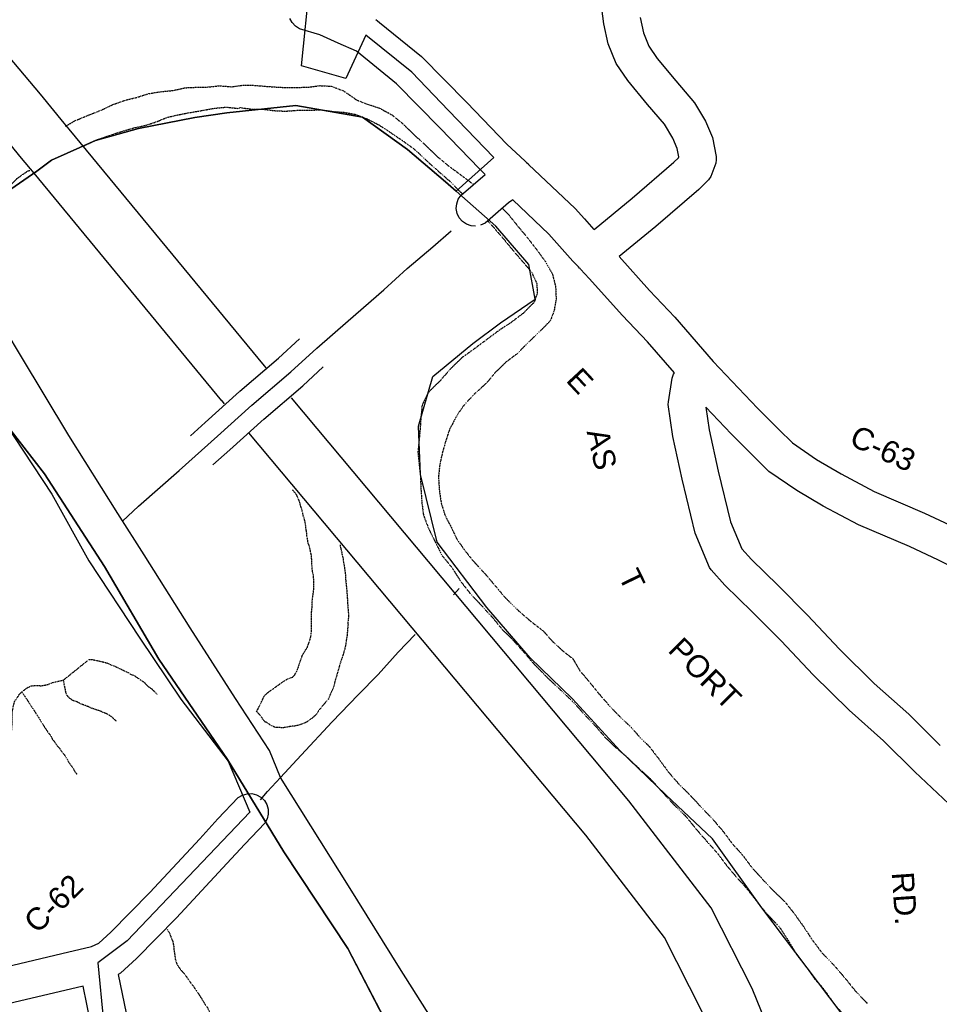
# Model space of a CAD drawing. Header units: feet. Extents: x -1605449 to -1594075, y -1717250 to -1708479.
# Tile 84 of 97: x -1596561 to -1596145, y -1716100 to -1715654. Entities that reach past the tile are written whole.
import ezdxf
from ezdxf.enums import TextEntityAlignment as Align

# ---------------------------------------------------------------- set-up
doc = ezdxf.new("R2010")
doc.units = ezdxf.units.FT
doc.header["$MEASUREMENT"] = 0
doc.linetypes.add('rr2', pattern=[0])
doc.linetypes.add('stream', pattern=[1.4, 0.7, -0.1, 0.1, -0.1, 0.1, -0.1, 0.1, -0.1])
for name, color, linetype in [('COUNTY-RD', 7, 'Continuous'), ('CR-TEXT', 7, 'Continuous'), ('INCORPORATED', 4, 'Continuous'), ('RAILROAD', 1, 'rr2'), ('STATE_FEDERAL-RT', 2, 'Continuous'), ('STREET-RURAL', 14, 'Continuous'), ('STREET-URBAN', 15, 'Continuous'), ('TWP-RD', 6, 'Continuous'), ('WATERWAY', 14, 'stream')]:
    doc.layers.add(name, color=color, linetype=linetype)
doc.styles.add('ARIAL', font='arial.ttf')

msp = doc.modelspace()

# ---------------------------------------------------------------- linework, layer by layer
at = {"layer": 'COUNTY-RD'}
for points in [[(-1596354.82, -1715747.77), (-1596356.79, -1715747.62), (-1596358.86, -1715746.9), (-1596360.67, -1715745.66), (-1596362.1, -1715744), (-1596363.06, -1715742.02), (-1596363.47, -1715739.86), (-1596363.3, -1715737.68), (-1596362.58, -1715735.61), (-1596361.34, -1715733.79), (-1596350.38, -1715724.35), (-1596351.47, -1715723.35), (-1596351.68, -1715723.22), (-1596352.27, -1715722.61), (-1596352.89, -1715722.04), (-1596353.03, -1715721.82), (-1596370.74, -1715703.46), (-1596390.48, -1715683.27), (-1596408.7, -1715668.56), (-1596416.98, -1715664.98), (-1596425.24, -1715661.09), (-1596434.46, -1715658.36), (-1596436.33, -1715657.21), (-1596437.84, -1715655.62), (-1596438.89, -1715653.69)], [(-1596399.97, -1715654.19), (-1596399.12, -1715654.88), (-1596398.31, -1715655.52), (-1596398.29, -1715655.55), (-1596379.25, -1715670.92), (-1596358.78, -1715691.85), (-1596340.63, -1715710.67), (-1596332.32, -1715718.3), (-1596332.27, -1715718.33), (-1596331.68, -1715718.89), (-1596331.06, -1715719.4), (-1596330.92, -1715719.59), (-1596330.75, -1715719.74), (-1596330.72, -1715719.8), (-1596309.68, -1715739.72), (-1596305.46, -1715744.44)], [(-1596140.46, -1716009.41), (-1596155.96, -1715994.93), (-1596170.03, -1715980.9), (-1596185.65, -1715967), (-1596201.9, -1715950.99), (-1596216.4, -1715935.54), (-1596229.58, -1715922.39), (-1596241.85, -1715910.31), (-1596248.04, -1715903.47), (-1596248.8, -1715902.28), (-1596255.3, -1715886.85), (-1596261.18, -1715862.41), (-1596265.42, -1715843.01), (-1596267.5, -1715828.57), (-1596267.49, -1715827.34), (-1596265.83, -1715816.59), (-1596265.14, -1715814.85), (-1596264.74, -1715814.27), (-1596276.87, -1715800.23), (-1596288.27, -1715788.18), (-1596303.26, -1715771.42), (-1596307.24, -1715767.23), (-1596307.46, -1715767), (-1596307.72, -1715766.81), (-1596308.22, -1715766.21), (-1596308.75, -1715765.64), (-1596310.67, -1715763.62), (-1596321.65, -1715751.34), (-1596337.94, -1715735.91), (-1596339.85, -1715737.28), (-1596350.47, -1715746.42), (-1596352.45, -1715747.38)], [(-1596305.46, -1715744.44), (-1596301.15, -1715749.27)], [(-1596289.77, -1715761.51), (-1596276.01, -1715776.89), (-1596264.51, -1715789.05), (-1596247.16, -1715809.13), (-1596227.16, -1715830.15), (-1596217.49, -1715839.84), (-1596211.3, -1715845.93), (-1596200.41, -1715853.44), (-1596189.24, -1715859.96), (-1596174.27, -1715867.95), (-1596151.52, -1715877.71), (-1596137.91, -1715884.05)], [(-1596125.8, -1715908.63), (-1596145.13, -1715899.07), (-1596158.33, -1715892.92), (-1596181.49, -1715882.99), (-1596197.37, -1715874.51), (-1596209.35, -1715867.52), (-1596221.96, -1715858.83), (-1596229.24, -1715851.66), (-1596239.09, -1715841.78), (-1596250.48, -1715829.81), (-1596249.01, -1715840.04), (-1596244.93, -1715858.68), (-1596239.41, -1715881.63), (-1596234.26, -1715893.86), (-1596229.82, -1715898.77), (-1596217.85, -1715910.56), (-1596204.44, -1715923.94), (-1596189.97, -1715939.35), (-1596174.25, -1715954.83), (-1596158.59, -1715968.77), (-1596144.39, -1715982.93)], [(-1596570.64, -1716083.88), (-1596542.04, -1716077.07), (-1596528.64, -1716073.95), (-1596525.28, -1716072.45), (-1596519.8, -1716067.43), (-1596502.16, -1716049.48), (-1596479.59, -1716025.18), (-1596471.44, -1716016.2), (-1596462.18, -1716006.55), (-1596460.3, -1716005.41), (-1596458.19, -1716004.8), (-1596456, -1716004.76), (-1596453.87, -1716005.28), (-1596451.94, -1716006.34), (-1596450.36, -1716007.86), (-1596449.23, -1716009.74), (-1596448.61, -1716011.85), (-1596448.57, -1716014.04), (-1596449.09, -1716016.17), (-1596450.15, -1716018.09), (-1596459.26, -1716027.58), (-1596467.32, -1716036.45), (-1596490.11, -1716060.99), (-1596508.22, -1716079.43), (-1596515.51, -1716086.1), (-1596516.46, -1716086.72), (-1596516.46, -1716086.72)], [(-1596516.46, -1716086.72), (-1596516.46, -1716086.72)], [(-1596532.4, -1716091.94), (-1596566.28, -1716099.97), (-1596574.89, -1716102.59)]]:
    msp.add_lwpolyline(points, dxfattribs=at)
at = {"layer": 'INCORPORATED', "flags": 128}
for points in [[(-1596565.18, -1715730.98), (-1596553.35, -1715722.91), (-1596553.35, -1715722.91), (-1596546.7, -1715717.88), (-1596546.7, -1715717.88), (-1596526.74, -1715708.96), (-1596507.34, -1715703.63), (-1596481.77, -1715698.52), (-1596467.32, -1715696.44), (-1596436.06, -1715693.08), (-1596405.99, -1715698.41), (-1596385.59, -1715713.09), (-1596368.36, -1715727.66), (-1596363.49, -1715731.96), (-1596363.49, -1715731.96), (-1596346.45, -1715716.64), (-1596346.45, -1715716.64), (-1596366.95, -1715695.38), (-1596383.66, -1715678.07), (-1596404.35, -1715661.37), (-1596404.35, -1715661.37), (-1596413.54, -1715680.89), (-1596413.54, -1715680.89), (-1596433.5, -1715675.12), (-1596433.5, -1715675.12), (-1596426.04, -1715600.73)], [(-1596189.23, -1716104.07), (-1596225.17, -1716056.43), (-1596247.5, -1716025.26), (-1596247.5, -1716025.26), (-1596268.65, -1716005.25), (-1596289.3, -1715985.4), (-1596310.85, -1715961.89), (-1596329.98, -1715943.19), (-1596349.68, -1715920.48), (-1596372.15, -1715890.81), (-1596379.66, -1715860.23), (-1596380.52, -1715838.37), (-1596374.06, -1715815.89), (-1596355.99, -1715800.9), (-1596343.49, -1715791.51), (-1596327.84, -1715780.89), (-1596330.6, -1715765.08), (-1596345.54, -1715747.81), (-1596363.49, -1715731.96), (-1596363.49, -1715731.96), (-1596368.36, -1715727.66), (-1596385.59, -1715713.09), (-1596405.99, -1715698.41), (-1596436.06, -1715693.08), (-1596467.32, -1715696.44), (-1596481.77, -1715698.52), (-1596507.34, -1715703.63), (-1596526.74, -1715708.96), (-1596546.7, -1715717.88), (-1596546.7, -1715717.88), (-1596553.35, -1715722.91), (-1596553.35, -1715722.91), (-1596565.18, -1715730.98)], [(-1596572.36, -1715830.25), (-1596546.56, -1715869.22), (-1596529.74, -1715899.31), (-1596506.68, -1715934.31), (-1596488.23, -1715962.05), (-1596466.78, -1715990.06), (-1596456.92, -1716013.11), (-1596512.39, -1716071.42), (-1596525.67, -1716081.36), (-1596525.67, -1716081.36), (-1596523.24, -1716107.94)]]:
    msp.add_lwpolyline(points, dxfattribs=at)
at = {"layer": 'RAILROAD', "ltscale": 0.333, "flags": 128}
for points in [[(-1596355.9, -1716922.27), (-1596368.94, -1716765.51), (-1596378.43, -1716720.27), (-1596387.42, -1716678.38), (-1596386.76, -1716633.64), (-1596363.27, -1716591.24), (-1596323.8, -1716548.51), (-1596289.5, -1716504.11), (-1596273.84, -1716462.38), (-1596268.35, -1716420.65), (-1596266.01, -1716378.08), (-1596265.85, -1716335.85), (-1596278.67, -1716294.12), (-1596298.49, -1716251.39), (-1596329.63, -1716206.82), (-1596359.28, -1716163.09), (-1596388.75, -1716120.69), (-1596412.57, -1716074.95), (-1596441.55, -1716031.05), (-1596467.03, -1715989.32), (-1596498.17, -1715943.92), (-1596522.65, -1715901.85), (-1596549.8, -1715859.96), (-1596582.27, -1715818.23), (-1596606.26, -1715774.16), (-1596634.07, -1715730.93), (-1596665.38, -1715687.36), (-1596708.84, -1715654.98), (-1596751.81, -1715634.78), (-1596801.41, -1715622.04), (-1596801.42, -1715622.04), (-1596812.06, -1715619.37), (-1596854.41, -1715609.68), (-1596896.33, -1715596.16), (-1596938.41, -1715580.29), (-1596980.82, -1715556.41), (-1597023.4, -1715535.36), (-1597065.48, -1715511.99), (-1597110.06, -1715488.77), (-1597151.81, -1715461.72), (-1597194.05, -1715439.17), (-1597237.13, -1715420.97), (-1597280.05, -1715395.76), (-1597322.29, -1715373.71), (-1597366.71, -1715348.32), (-1597409.12, -1715314.26), (-1597451.86, -1715278.51), (-1597489.27, -1715235.76), (-1597517.82, -1715193.85), (-1597542.21, -1715150.76), (-1597563.24, -1715106.84), (-1597582.45, -1715061.91), (-1597608.66, -1715018.82), (-1597636.05, -1714976.74), (-1597678.46, -1714937.33), (-1597721.71, -1714914.95), (-1597765.62, -1714887.73), (-1597810.04, -1714866.01), (-1597856.62, -1714834.12), (-1597899.37, -1714790.86), (-1597918.74, -1714747.95), (-1597934.1, -1714706.2), (-1597957.48, -1714663.44), (-1597977.68, -1714620.86), (-1597995.21, -1714577.27), (-1598016.42, -1714532.68), (-1598036.29, -1714488.59), (-1598057.16, -1714446.67), (-1598077.21, -1714401.91), (-1598099.24, -1714359.16), (-1598117.11, -1714316.24), (-1598135.81, -1714273.99), (-1598155.68, -1714230.74), (-1598176.56, -1714188.82), (-1598205.77, -1714146.06), (-1598229.82, -1714103.48), (-1598262.05, -1714060.9), (-1598291.77, -1714016.31), (-1598333.18, -1713974.56), (-1598375.42, -1713962.36), (-1598417.67, -1713976.39), (-1598460.92, -1713981.06), (-1598503, -1713974.72), (-1598551.92, -1713966.54), (-1598597.84, -1713961.86), (-1598640.59, -1713952.51), (-1598682.33, -1713938.98), (-1598724.08, -1713928.29), (-1598767.99, -1713909.42), (-1598811.74, -1713890.55), (-1598855.32, -1713850.64), (-1598887.71, -1713806.71), (-1598921.45, -1713763.46), (-1598953.34, -1713720.87), (-1598990.24, -1713676.28), (-1599019.3, -1713633.7), (-1599050.86, -1713589.61), (-1599071.56, -1713546.37), (-1599071.56, -1713546.37), (-1599095.08, -1713503.22), (-1599111.45, -1713460.75), (-1599130.67, -1713409.63), (-1599149.89, -1713367.33), (-1599166.59, -1713323.7), (-1599179.29, -1713281.4), (-1599215.22, -1713235.93), (-1599263.18, -1713191.97), (-1599306.46, -1713150), (-1599336.7, -1713106.87), (-1599364.6, -1713064.74), (-1599382.15, -1713015.27), (-1599401.37, -1712972.31), (-1599418.08, -1712927.51), (-1599441.47, -1712884.38), (-1599465.03, -1712839.91), (-1599494.94, -1712791.95), (-1599515.66, -1712749.65), (-1599538.39, -1712706.02), (-1599565.29, -1712663.55), (-1599581.83, -1712620.42), (-1599595.7, -1712577.79), (-1599606.9, -1712535.49), (-1599623.6, -1712492.52), (-1599637.14, -1712446.56), (-1599647.17, -1712402.76), (-1599658.53, -1712355.97), (-1599670.39, -1712310.17), (-1599686.1, -1712266.87), (-1599696.12, -1712223.91), (-1599714, -1712180.77), (-1599724.7, -1712137.48), (-1599744.13, -1712099.77), (-1599744.13, -1712099.77), (-1599756.82, -1712070.75), (-1599770.36, -1712028.56), (-1599777.88, -1711985.86), (-1599786.71, -1711941.67), (-1599794.55, -1711894.81), (-1599798.05, -1711851.45), (-1599802.88, -1711806.08), (-1599808.89, -1711763.06), (-1599815.89, -1711721.36), (-1599823.89, -1711677.33), (-1599836.23, -1711633.64), (-1599840.9, -1711591.28), (-1599844.9, -1711548.92), (-1599855.24, -1711506.89), (-1599873.41, -1711461.03), (-1599897.58, -1711418.5), (-1599930.76, -1711372.14), (-1599962.44, -1711328.44), (-1599995.95, -1711284.58), (-1600028.13, -1711240.05), (-1600063.48, -1711196.69), (-1600097.32, -1711153.5), (-1600134.5, -1711107.97), (-1600168.68, -1711064.44), (-1600201.86, -1711021.41), (-1600235.87, -1710979.22), (-1600263.21, -1710931.52), (-1600289.05, -1710887.33), (-1600305.23, -1710842.97), (-1600322.57, -1710799.1), (-1600337.4, -1710757.41), (-1600341.74, -1710712.21), (-1600355.08, -1710668.35), (-1600365.25, -1710625.16), (-1600373.08, -1710582.13), (-1600381.75, -1710540.44), (-1600390.26, -1710498.41), (-1600400.59, -1710452.38), (-1600415.1, -1710407.02), (-1600430.6, -1710365.32), (-1600449.28, -1710323.46), (-1600476.12, -1710280.77), (-1600768.54, -1709770.43), (-1600768.54, -1709770.43), (-1600861.62, -1709602.94), (-1600888.56, -1709560.2), (-1600915.16, -1709517.13), (-1600938.94, -1709474.55), (-1600969.04, -1709426.3), (-1600989.82, -1709381.9), (-1601012.6, -1709335.98), (-1601038.21, -1709292.58), (-1601079.28, -1709249.17), (-1601123.35, -1709219.62), (-1601165.42, -1709194.58), (-1601185.7, -1709183.06)], [(-1597955.44, -1714667.18), (-1597934.1, -1714706.2), (-1597918.74, -1714747.95), (-1597899.37, -1714790.86), (-1597856.62, -1714834.12), (-1597810.04, -1714866.01), (-1597765.62, -1714887.73), (-1597721.71, -1714914.95), (-1597678.46, -1714937.33), (-1597636.05, -1714976.74), (-1597608.66, -1715018.82), (-1597582.45, -1715061.91), (-1597563.24, -1715106.84), (-1597542.21, -1715150.76), (-1597517.82, -1715193.85), (-1597489.27, -1715235.76), (-1597451.86, -1715278.51), (-1597409.12, -1715314.26), (-1597366.71, -1715348.32), (-1597322.29, -1715373.71), (-1597280.05, -1715395.76), (-1597237.13, -1715420.97), (-1597194.05, -1715439.17), (-1597151.81, -1715461.72), (-1597110.06, -1715488.77), (-1597065.48, -1715511.99), (-1597023.4, -1715535.36), (-1596980.82, -1715556.41), (-1596938.41, -1715580.29), (-1596896.33, -1715596.16), (-1596854.41, -1715609.68), (-1596812.06, -1715619.37), (-1596801.42, -1715622.04), (-1596801.41, -1715622.04), (-1596751.81, -1715634.78), (-1596708.84, -1715654.98), (-1596665.38, -1715687.36), (-1596634.07, -1715730.93), (-1596606.26, -1715774.16), (-1596582.27, -1715818.23), (-1596549.8, -1715859.96), (-1596522.65, -1715901.85), (-1596498.17, -1715943.92), (-1596467.03, -1715989.32), (-1596441.55, -1716031.05), (-1596412.57, -1716074.95), (-1596388.75, -1716120.69), (-1596359.28, -1716163.09), (-1596329.63, -1716206.82), (-1596298.49, -1716251.39), (-1596278.67, -1716294.12), (-1596265.85, -1716335.85), (-1596257.64, -1716383.43), (-1596257.04, -1716394.55)]]:
    msp.add_lwpolyline(points, dxfattribs=at)
at = {"layer": 'STATE_FEDERAL-RT', "flags": 128}
for points in [[(-1596449.47, -1715811.93), (-1596450.23, -1715811.01), (-1596538.69, -1715703.83), (-1596538.7, -1715703.82), (-1596540.96, -1715701.08), (-1596551.76, -1715687.99), (-1596641.09, -1715581.69), (-1596715.01, -1715502.13), (-1596743.2, -1715478.4), (-1596800.51, -1715441.01), (-1596832.38, -1715422.93), (-1596868.42, -1715402.46)], [(-1596468.38, -1715828.28), (-1596469.5, -1715826.95), (-1596469.53, -1715826.9), (-1596469.55, -1715826.88), (-1596554.61, -1715723.82), (-1596554.61, -1715723.82), (-1596560.24, -1715716.99), (-1596570.94, -1715704.03), (-1596570.94, -1715704.02), (-1596659.83, -1715598.25), (-1596732.28, -1715520.27), (-1596758.14, -1715498.51), (-1596813.53, -1715462.37), (-1596844.72, -1715444.67), (-1596890.94, -1715418.43)], [(-1596461.47, -1715822.58), (-1596443.96, -1715807.57), (-1596434.43, -1715798.8)], [(-1596450.62, -1715835.24), (-1596432.89, -1715820.04), (-1596423.67, -1715811.56)], [(-1596483.83, -1715842.69), (-1596477.13, -1715836.7), (-1596461.62, -1715822.72)], [(-1596183.42, -1716374.69), (-1596184.43, -1716358.83), (-1596186.19, -1716327.31), (-1596188.98, -1716295.03), (-1596195.42, -1716228.34), (-1596200.23, -1716184.15), (-1596207.93, -1716151.86), (-1596216.86, -1716124.28), (-1596229.62, -1716092.95), (-1596248.04, -1716056.47), (-1596285.36, -1716007.95), (-1596438.07, -1715825.53)], [(-1596473.61, -1715855.91), (-1596465.99, -1715849.1), (-1596450.46, -1715835.1)], [(-1596208.2, -1716379.01), (-1596209.38, -1716360.32), (-1596209.38, -1716360.24), (-1596209.39, -1716360.23), (-1596211.13, -1716329.09), (-1596213.88, -1716297.31), (-1596220.29, -1716230.89), (-1596224.91, -1716188.42), (-1596232.02, -1716158.62), (-1596240.36, -1716132.86), (-1596252.39, -1716103.32), (-1596269.3, -1716069.84), (-1596304.86, -1716023.6), (-1596457.45, -1715841.34)]]:
    msp.add_lwpolyline(points, dxfattribs=at)
at = {"layer": 'STREET-RURAL'}
msp.add_lwpolyline([(-1596364.81, -1715914.73), (-1596362.12, -1715911.93)], dxfattribs=at)
at = {"layer": 'STREET-URBAN'}
for points in [[(-1596456.04, -1715828.91), (-1596438.42, -1715813.8), (-1596426.67, -1715802.99), (-1596412.42, -1715790.64), (-1596396.34, -1715776.59), (-1596385.74, -1715766.96), (-1596374.14, -1715757.14), (-1596365.74, -1715749.89)], [(-1596338.14, -1716164.25), (-1596389.2, -1716083.64), (-1596411.5, -1716047.65), (-1596443.01, -1715997.47), (-1596447.96, -1715985.2), (-1596463.43, -1715961.63), (-1596484.01, -1715929.6), (-1596504.77, -1715896.56), (-1596516.67, -1715877.97), (-1596538.79, -1715842.61), (-1596560.75, -1715806.24), (-1596580.34, -1715773.53), (-1596592.67, -1715756.63)], [(-1596514.53, -1715881.31), (-1596507.34, -1715874.53), (-1596488.95, -1715858.46), (-1596471.56, -1715842.9), (-1596456.04, -1715828.91)], [(-1596452.13, -1716007.5), (-1596448.94, -1716003.76), (-1596443.01, -1715997.47), (-1596433.72, -1715987.39), (-1596419.67, -1715972.2), (-1596407.93, -1715960.04), (-1596398.83, -1715950.75), (-1596389.74, -1715940.63), (-1596382.04, -1715932.63)]]:
    msp.add_lwpolyline(points, dxfattribs=at)
at = {"layer": 'TWP-RD'}
for points in [[(-1596301.14, -1715749.28), (-1596283.83, -1715735.17), (-1596265.04, -1715718.87), (-1596262.9, -1715716.8), (-1596262.76, -1715716.41), (-1596263.52, -1715712.57), (-1596265.51, -1715707.9), (-1596269.25, -1715701.67), (-1596276.94, -1715692.68), (-1596285.82, -1715681.87), (-1596291.09, -1715674.19), (-1596294.77, -1715665.19), (-1596296.74, -1715656.13), (-1596298.1, -1715645.71)], [(-1596280.3, -1715653.28), (-1596278.79, -1715660.24), (-1596276.34, -1715666.23), (-1596272.49, -1715671.85), (-1596264.17, -1715681.97), (-1596255.68, -1715691.9), (-1596250.63, -1715700.31), (-1596247.51, -1715707.63), (-1596245.8, -1715716.25), (-1596245.78, -1715717.79)], [(-1596245.78, -1715717.79), (-1596246.05, -1715719.32), (-1596248.28, -1715725.26), (-1596249.29, -1715726.81), (-1596253.76, -1715731.15), (-1596273.1, -1715747.93), (-1596289.77, -1715761.51)], [(-1596516.46, -1716086.72), (-1596511.04, -1716112.85)], [(-1596356.14, -1716260.08), (-1596357.22, -1716259.21), (-1596358.15, -1716258.17), (-1596358.89, -1716256.98), (-1596359.42, -1716255.7), (-1596362.25, -1716243.33), (-1596363.31, -1716235.83), (-1596365.94, -1716233.33), (-1596374.94, -1716226.42), (-1596385.49, -1716220.85), (-1596422.15, -1716202.2), (-1596440.5, -1716191.77), (-1596470.23, -1716175.94), (-1596488.09, -1716165.5), (-1596513.47, -1716151.18), (-1596519.26, -1716146.5), (-1596520.19, -1716145.44), (-1596520.93, -1716144.25), (-1596521.46, -1716142.95), (-1596527.34, -1716116.34), (-1596532.4, -1716091.94), (-1596532.4, -1716091.94), (-1596532.4, -1716091.94)]]:
    msp.add_lwpolyline(points, dxfattribs=at)
at = {"layer": 'WATERWAY'}
msp.add_line((-1596177.95, -1716099.24), (-1596177.55, -1716099.72), dxfattribs=at)
at = {"layer": 'WATERWAY', "ltscale": 0.5, "flags": 128}
for points in [[(-1596540.41, -1715702.58), (-1596536.22, -1715700.09), (-1596530.75, -1715697.85), (-1596524.29, -1715695.27), (-1596518.83, -1715692.69), (-1596512.86, -1715690.61), (-1596508.38, -1715689.56), (-1596502.91, -1715687.82), (-1596497.42, -1715686.91), (-1596491.6, -1715686.34), (-1596485.96, -1715685.1), (-1596480.47, -1715684.86), (-1596476.14, -1715684.8), (-1596470.66, -1715684.23), (-1596465.16, -1715684.66), (-1596459.84, -1715683.93)], [(-1596459.84, -1715683.93), (-1596456.68, -1715683.89), (-1596446.01, -1715684.75), (-1596440.51, -1715685.01), (-1596430.69, -1715684.89), (-1596425.37, -1715684.15), (-1596420.04, -1715684.42), (-1596414.52, -1715686.51), (-1596408.65, -1715690.61), (-1596403.29, -1715692.71), (-1596398.28, -1715694.31), (-1596392.58, -1715697.41), (-1596387.36, -1715701.68), (-1596381.97, -1715706.95), (-1596376.92, -1715711.56), (-1596372.2, -1715716.17), (-1596366.82, -1715720.6), (-1596361.27, -1715724.71), (-1596356.06, -1715728.64), (-1596355.84, -1715728.81)], [(-1596532.48, -1715711.59), (-1596531.58, -1715711.21), (-1596526.95, -1715708.98), (-1596520.48, -1715706.73), (-1596515.34, -1715705), (-1596509.21, -1715703.25), (-1596503.73, -1715702.01), (-1596499.42, -1715700.62), (-1596494.45, -1715698.55), (-1596489.97, -1715697.5), (-1596484.49, -1715696.42), (-1596479.17, -1715695.52), (-1596473.19, -1715694.44), (-1596467.54, -1715693.87), (-1596462.37, -1715694.47)], [(-1596462.37, -1715694.47), (-1596461.21, -1715694.12), (-1596455.54, -1715694.88), (-1596450.88, -1715694.82), (-1596444.88, -1715695.58), (-1596440.55, -1715695.69), (-1596434.89, -1715695.28), (-1596424.4, -1715695.15), (-1596418.9, -1715695.91), (-1596414.57, -1715696.19), (-1596409.23, -1715697.12), (-1596403.88, -1715699.22), (-1596398.68, -1715701.83), (-1596393.65, -1715705.1), (-1596388.11, -1715708.87), (-1596382.4, -1715712.96), (-1596376.67, -1715718.4), (-1596371.11, -1715723.33), (-1596366.06, -1715727.77), (-1596361.51, -1715732.38), (-1596360.55, -1715733.27)], [(-1596800.89, -1715844.57), (-1596798.64, -1715842.45), (-1596794.33, -1715840.9), (-1596789.21, -1715837.83), (-1596784.58, -1715834.93), (-1596778.29, -1715832.18), (-1596772.33, -1715829.77), (-1596766.02, -1715827.85), (-1596760.88, -1715826.78), (-1596755.9, -1715825.05), (-1596749.6, -1715822.97), (-1596743.31, -1715820.39), (-1596737.32, -1715819.81), (-1596731.64, -1715821.9), (-1596726.09, -1715826.5), (-1596723.85, -1715831.98), (-1596721.62, -1715837.79), (-1596719.54, -1715844.11), (-1596717.47, -1715849.75), (-1596716.73, -1715855.75), (-1596716.34, -1715860.58), (-1596715.93, -1715866.58), (-1596715.53, -1715872.25), (-1596715.81, -1715876.43), (-1596716.74, -1715882.11), (-1596717.33, -1715887.63), (-1596717.61, -1715892.14), (-1596717.37, -1715897.64), (-1596716.47, -1715903.3), (-1596714.08, -1715908.44), (-1596709.52, -1715913.39), (-1596705.33, -1715915.5), (-1596699.8, -1715918.27), (-1596694.12, -1715920.36), (-1596688.77, -1715921.63), (-1596683.45, -1715921.23), (-1596678.15, -1715919.32), (-1596673.02, -1715916.26), (-1596667.94, -1715910.52), (-1596663.5, -1715905.46), (-1596659.91, -1715900.07), (-1596656.47, -1715895.85), (-1596653.54, -1715890.14), (-1596649.62, -1715884.42), (-1596646.67, -1715880.21), (-1596642.6, -1715872.98), (-1596640, -1715868.11), (-1596638.74, -1715862.09), (-1596635.55, -1715851.03), (-1596633.61, -1715846), (-1596631.68, -1715841.31), (-1596630.74, -1715836.12), (-1596629.8, -1715831.44), (-1596626.3, -1715818.38), (-1596624.86, -1715813.86), (-1596622.43, -1715808.15), (-1596620.82, -1715803.96), (-1596617.73, -1715797.91), (-1596613.65, -1715792.02), (-1596609.87, -1715787.64), (-1596606.28, -1715781.75), (-1596603.01, -1715776.7), (-1596601.07, -1715772.34), (-1596598.79, -1715768.14), (-1596595.2, -1715762.75), (-1596591.61, -1715756.7), (-1596586.85, -1715751.47), (-1596582.59, -1715745.57), (-1596577.5, -1715740.5), (-1596572.24, -1715735.09), (-1596566.8, -1715730.85), (-1596562.19, -1715726.12), (-1596557.57, -1715722.89), (-1596556.58, -1715722.51)], [(-1596342.51, -1715739.83), (-1596339.91, -1715742.45), (-1596335.68, -1715747.74), (-1596331.12, -1715753.18), (-1596327.06, -1715758.47), (-1596323.16, -1715763.76), (-1596319.93, -1715769.56), (-1596318.53, -1715775.04), (-1596318.29, -1715780.88), (-1596319.22, -1715786.23), (-1596320.99, -1715790.76), (-1596325.6, -1715795.32), (-1596331.19, -1715800.74), (-1596335.79, -1715805.47), (-1596340.58, -1715809.03), (-1596346.17, -1715814.44), (-1596349.61, -1715818.66), (-1596355.04, -1715823.57), (-1596359.81, -1715828.64), (-1596362.92, -1715833.01), (-1596366.5, -1715839.73), (-1596368.26, -1715845.09), (-1596369.7, -1715850.12), (-1596370.96, -1715855.81), (-1596371.55, -1715861.49), (-1596371.14, -1715867.66), (-1596370.24, -1715873.49), (-1596368.5, -1715878.97), (-1596365.6, -1715884.44), (-1596363.38, -1715889.25), (-1596359.82, -1715894.38), (-1596355.59, -1715899.66), (-1596350.53, -1715905.1), (-1596345.63, -1715910.88), (-1596341.07, -1715916.32), (-1596335.17, -1715922.09), (-1596329.62, -1715926.86), (-1596324.24, -1715930.96), (-1596319.85, -1715935.91), (-1596314.96, -1715940.35), (-1596310.76, -1715943.63), (-1596307.53, -1715949.1), (-1596302.8, -1715954.71), (-1596298.91, -1715959.5), (-1596294.18, -1715964.94), (-1596289.29, -1715970.05), (-1596283.9, -1715975.16), (-1596280.18, -1715979.45), (-1596275.97, -1715983.56), (-1596271.57, -1715989.35), (-1596267.33, -1715995.13), (-1596262.6, -1716000.58), (-1596257.89, -1716005.19), (-1596253.16, -1716010.3), (-1596247.59, -1716016.07), (-1596242.53, -1716022.01), (-1596238.63, -1716027.3), (-1596233.74, -1716032.74), (-1596229.84, -1716038.03), (-1596224.61, -1716043.8), (-1596220.39, -1716048.25), (-1596214.49, -1716054.02), (-1596210.43, -1716059.14), (-1596206.2, -1716065.09), (-1596202.29, -1716071.05), (-1596198.06, -1716076.67), (-1596192.66, -1716082.27), (-1596187.59, -1716088.21), (-1596183.2, -1716093.66), (-1596177.95, -1716099.24)], [(-1596349.16, -1715745.46), (-1596347, -1715747.88), (-1596342.27, -1715753.33), (-1596338.21, -1715758.28), (-1596333.99, -1715763.23), (-1596329.43, -1715768.51), (-1596327.03, -1715773.82), (-1596326.81, -1715778.16), (-1596328.26, -1715782.34), (-1596333.19, -1715787.25), (-1596338.8, -1715791.49), (-1596343.75, -1715794.72), (-1596349.03, -1715798.63), (-1596355.13, -1715803.21), (-1596361.07, -1715807.46), (-1596366.17, -1715812.53), (-1596370.93, -1715817.93), (-1596376.19, -1715823.17), (-1596378.95, -1715828.88), (-1596379.54, -1715834.73), (-1596379.82, -1715839.24), (-1596380.26, -1715844.08), (-1596380.85, -1715850.1), (-1596380.28, -1715855.76), (-1596379.71, -1715861.09), (-1596379.47, -1715867.1), (-1596379.07, -1715872.93), (-1596378.33, -1715878.59), (-1596376.09, -1715884.57), (-1596373.02, -1715890.71), (-1596370.11, -1715896.68), (-1596365.38, -1715902.46), (-1596361.64, -1715908.41), (-1596357.25, -1715914.03), (-1596352.18, -1715919.47), (-1596347.46, -1715924.58), (-1596342.55, -1715930.53), (-1596338.34, -1715934.64), (-1596333.28, -1715940.25), (-1596328.04, -1715946.36), (-1596322.14, -1715952.29), (-1596316.41, -1715957.72), (-1596310.18, -1715963.65), (-1596305.62, -1715968.76), (-1596300.9, -1715973.71), (-1596296.17, -1715979.15), (-1596291.95, -1715983.27), (-1596286.4, -1715988.03), (-1596281.01, -1715993.14), (-1596275.62, -1715998.07), (-1596270.39, -1716003.85), (-1596264.82, -1716009.95), (-1596259.42, -1716015.22), (-1596255.03, -1716020.67), (-1596250.13, -1716026.28), (-1596245.4, -1716031.56), (-1596241.34, -1716037.01), (-1596236.61, -1716042.62), (-1596232.39, -1716047.24), (-1596229, -1716051.53), (-1596225.62, -1716056), (-1596221.57, -1716060.62), (-1596217.01, -1716065.4), (-1596213.28, -1716071.19), (-1596209.54, -1716077.48), (-1596205.31, -1716082.93), (-1596201.07, -1716088.88), (-1596197.19, -1716093.17), (-1596192.44, -1716099.95), (-1596187.71, -1716105.4), (-1596182.31, -1716111.67), (-1596178.24, -1716117.12), (-1596174.86, -1716121.42), (-1596169.62, -1716127.36), (-1596164.06, -1716132.79), (-1596159.33, -1716138.4), (-1596155.6, -1716143.53), (-1596153.21, -1716148.67), (-1596150.31, -1716154.64), (-1596147.92, -1716158.95)], [(-1596453.85, -1715967.52), (-1596450.11, -1715960.12), (-1596448.3, -1715958.59), (-1596446.48, -1715957.4), (-1596444.66, -1715956.04), (-1596442.51, -1715954.51), (-1596439.86, -1715952.8), (-1596437.54, -1715951.94), (-1596436.55, -1715950.92), (-1596436.06, -1715949.91), (-1596435.57, -1715949.07), (-1596435.09, -1715947.9), (-1596434.61, -1715946.22), (-1596433.97, -1715944.54), (-1596433.17, -1715942.19), (-1596431.86, -1715940), (-1596430.88, -1715938.48), (-1596430.08, -1715936.13), (-1596429.44, -1715934.12), (-1596429.13, -1715932.44), (-1596428.98, -1715931.1), (-1596429, -1715929.77), (-1596429.02, -1715928.43), (-1596429.04, -1715927.09), (-1596428.94, -1715922.25), (-1596428.79, -1715920.57), (-1596428.67, -1715917.4), (-1596428.37, -1715915.05), (-1596428.07, -1715913.04), (-1596427.92, -1715911.54), (-1596427.94, -1715910.37), (-1596427.97, -1715908.2), (-1596428.17, -1715905.86), (-1596428.52, -1715904.36), (-1596428.71, -1715903.03), (-1596428.72, -1715902.02), (-1596428.91, -1715900.69), (-1596428.93, -1715899.19), (-1596428.96, -1715897.18), (-1596429.31, -1715895.68), (-1596429.67, -1715894.01), (-1596430.02, -1715892.51), (-1596430.54, -1715891.35), (-1596430.73, -1715890.02), (-1596430.91, -1715889.02), (-1596431.09, -1715888.18), (-1596431.1, -1715887.35), (-1596431.28, -1715886.18), (-1596431.47, -1715885.01), (-1596431.66, -1715883.34), (-1596431.84, -1715882.18), (-1596432.02, -1715881.18), (-1596432.37, -1715880.01), (-1596432.72, -1715878.85), (-1596433.08, -1715877.35), (-1596433.43, -1715876.01), (-1596433.95, -1715874.35), (-1596434.31, -1715872.85), (-1596434.82, -1715871.69), (-1596435.34, -1715870.52), (-1596435.69, -1715869.53), (-1596436.37, -1715868.7), (-1596437.39, -1715867.54), (-1596437.58, -1715867.22)], [(-1596416.1, -1715892.11), (-1596416, -1715892.67), (-1596415.64, -1715894.33), (-1596415.28, -1715895.83), (-1596415.1, -1715896.83), (-1596414.75, -1715898.33), (-1596414.56, -1715900), (-1596414.2, -1715901.5), (-1596414.01, -1715903), (-1596413.82, -1715904.5), (-1596413.64, -1715905.67), (-1596413.62, -1715907.34), (-1596413.43, -1715909.18), (-1596413.23, -1715911.01), (-1596413.03, -1715913.19), (-1596412.83, -1715915.86), (-1596412.61, -1715919.53), (-1596412.41, -1715922.03), (-1596412.21, -1715924.2), (-1596412.36, -1715925.54), (-1596412.51, -1715926.88), (-1596412.49, -1715928.39), (-1596412.64, -1715929.72), (-1596412.78, -1715931.4), (-1596412.92, -1715933.24), (-1596413.23, -1715934.91), (-1596413.53, -1715937.26), (-1596414, -1715939.43), (-1596414.96, -1715942.62), (-1596415.76, -1715944.8), (-1596417.2, -1715949.84), (-1596417.67, -1715951.51), (-1596418.15, -1715953.02), (-1596418.47, -1715954.03), (-1596418.78, -1715955.71), (-1596419.59, -1715957.89), (-1596420.56, -1715959.91), (-1596421.37, -1715961.92), (-1596422.85, -1715963.61), (-1596423.83, -1715964.8), (-1596424.82, -1715965.98), (-1596425.64, -1715966.99), (-1596426.78, -1715968.84), (-1596428.43, -1715970.37), (-1596429.92, -1715971.39), (-1596431.24, -1715972.41), (-1596432.57, -1715972.93), (-1596433.4, -1715973.27), (-1596434.89, -1715973.8), (-1596436.73, -1715974.15), (-1596437.56, -1715974.17), (-1596438.39, -1715974.34), (-1596439.56, -1715974.52), (-1596440.56, -1715974.71), (-1596441.56, -1715974.89), (-1596442.73, -1715974.9), (-1596444.56, -1715974.76), (-1596445.4, -1715974.77), (-1596446.24, -1715974.44), (-1596447.58, -1715973.79), (-1596449.1, -1715972.64), (-1596449.94, -1715972.32), (-1596450.96, -1715971.33), (-1596451.47, -1715970.33), (-1596452.49, -1715969.01), (-1596453.51, -1715968.02), (-1596453.85, -1715967.52)], [(-1596541.3, -1715953.34), (-1596529.66, -1715943.94), (-1596527.99, -1715944.08), (-1596526.48, -1715944.4), (-1596524.97, -1715944.71), (-1596522.96, -1715945.19), (-1596521.45, -1715945.67), (-1596519.94, -1715946.32), (-1596518.26, -1715946.96), (-1596516.24, -1715947.94), (-1596514.56, -1715948.75), (-1596513.22, -1715949.41), (-1596512.04, -1715949.89), (-1596510.86, -1715950.71), (-1596509.35, -1715951.19), (-1596505.81, -1715953.66), (-1596504.97, -1715954.15), (-1596503.61, -1715955.63), (-1596502.6, -1715956.46), (-1596501.59, -1715957.11), (-1596500.74, -1715957.94), (-1596499.89, -1715958.76), (-1596499.05, -1715959.58), (-1596498.93, -1715959.7)], [(-1596682.02, -1716161.21), (-1596682.07, -1716160.98), (-1596682.09, -1716159.48), (-1596682.11, -1716158.48), (-1596681.95, -1716157.64), (-1596681.97, -1716156.64), (-1596681.81, -1716155.8), (-1596681.66, -1716154.79), (-1596681.51, -1716153.62), (-1596680.86, -1716152.11), (-1596680.05, -1716150.6), (-1596679.06, -1716149.25), (-1596677.44, -1716146.38), (-1596676.12, -1716144.7), (-1596674.81, -1716143.01), (-1596673.66, -1716141.99), (-1596672.84, -1716140.98), (-1596672.01, -1716139.96), (-1596671.36, -1716139.12), (-1596670.54, -1716137.61), (-1596669.4, -1716136.25), (-1596668.42, -1716134.74), (-1596667.44, -1716132.72), (-1596666.13, -1716130.7), (-1596665.15, -1716129.51), (-1596664, -1716128), (-1596663.02, -1716126.65), (-1596662.53, -1716125.64), (-1596661.88, -1716124.46), (-1596661.05, -1716123.78), (-1596660.9, -1716122.61), (-1596660.26, -1716120.76), (-1596659.46, -1716118.41), (-1596658.65, -1716116.9), (-1596657.99, -1716116.05), (-1596657.34, -1716114.54), (-1596656.86, -1716113.36), (-1596656.38, -1716112.02), (-1596655.9, -1716110.51), (-1596655.25, -1716108.83), (-1596654.61, -1716106.98), (-1596653.97, -1716105.3), (-1596653.65, -1716104.13), (-1596653.16, -1716103.12), (-1596652.84, -1716101.95), (-1596652.52, -1716100.94), (-1596652.21, -1716099.77), (-1596651.73, -1716098.09), (-1596651.42, -1716096.58), (-1596650.94, -1716095.07), (-1596650.62, -1716093.73), (-1596650.3, -1716092.56), (-1596649.99, -1716091.38), (-1596649.67, -1716089.88), (-1596648.76, -1716083.85), (-1596648.45, -1716081.67), (-1596647.99, -1716078.99), (-1596647.51, -1716077.31), (-1596647.2, -1716075.8), (-1596646.89, -1716074.13), (-1596646.41, -1716072.45), (-1596645.94, -1716070.78), (-1596645.46, -1716068.93), (-1596644.82, -1716067.08), (-1596644.51, -1716065.24), (-1596644.03, -1716063.4), (-1596643.55, -1716061.89), (-1596643.24, -1716060.55), (-1596642.92, -1716059.37), (-1596642.77, -1716058.03), (-1596642.3, -1716056.36), (-1596641.66, -1716054.18), (-1596640.7, -1716051.49), (-1596639.57, -1716048.47), (-1596638.44, -1716045.78), (-1596637.47, -1716043.59), (-1596636.66, -1716041.58), (-1596635.85, -1716039.73), (-1596635.38, -1716037.88), (-1596634.74, -1716035.54), (-1596633.6, -1716033.68), (-1596632.78, -1716032.17), (-1596632.3, -1716030.99), (-1596631.82, -1716029.65), (-1596631.33, -1716028.47), (-1596631.01, -1716027.47), (-1596630.69, -1716026.46), (-1596630.69, -1716026.46), (-1596630.21, -1716025.45), (-1596629.72, -1716024.44), (-1596629.07, -1716023.43), (-1596628.41, -1716022.42), (-1596627.59, -1716021.74), (-1596626.94, -1716020.4), (-1596625.96, -1716018.71), (-1596624.98, -1716017.53), (-1596623.99, -1716016.68), (-1596622.83, -1716015.5), (-1596621.85, -1716014.15), (-1596620.86, -1716013.13), (-1596619.71, -1716012.28), (-1596618.87, -1716012.27), (-1596618.03, -1716012.43), (-1596616.7, -1716012.41), (-1596615.86, -1716012.73), (-1596615.02, -1716012.89), (-1596613.85, -1716013.21), (-1596612.34, -1716013.52), (-1596610.17, -1716013.83), (-1596607.99, -1716014.13), (-1596606.15, -1716014.45), (-1596604.81, -1716014.93), (-1596603.47, -1716015.25), (-1596602.46, -1716015.73), (-1596601.62, -1716016.06), (-1596600.27, -1716016.54), (-1596598.43, -1716016.85), (-1596596.93, -1716017.17), (-1596595.25, -1716017.65), (-1596593.41, -1716017.96), (-1596591.57, -1716018.27), (-1596590.06, -1716018.42), (-1596589.06, -1716018.57), (-1596588.05, -1716018.72), (-1596587.22, -1716018.88), (-1596586.38, -1716019.04), (-1596584.88, -1716019.02), (-1596584.04, -1716019.01), (-1596583.04, -1716018.83), (-1596582.21, -1716018.65), (-1596581.38, -1716018.3), (-1596580.22, -1716018.12), (-1596579.38, -1716017.94), (-1596578.22, -1716017.26), (-1596576.9, -1716016.07), (-1596576.08, -1716015.06), (-1596575.1, -1716013.71), (-1596574.11, -1716012.53), (-1596573.46, -1716011.68), (-1596572.98, -1716010.51), (-1596572.65, -1716009.67), (-1596572.5, -1716008.5), (-1596570.42, -1716002.12), (-1596569.78, -1716000.27), (-1596568.98, -1715997.75), (-1596568.51, -1715995.41), (-1596567.71, -1715992.72), (-1596567.08, -1715990.04), (-1596566.45, -1715987.7), (-1596565.99, -1715984.68), (-1596565.36, -1715982), (-1596565.06, -1715979.66), (-1596564.75, -1715977.81), (-1596564.77, -1715976.48), (-1596564.62, -1715975.3), (-1596564.64, -1715974.14), (-1596564.48, -1715973.3), (-1596564.5, -1715971.96), (-1596564.52, -1715970.12), (-1596564.4, -1715967.45), (-1596563.93, -1715964.93), (-1596563.46, -1715963.09), (-1596562.47, -1715961.57), (-1596561.82, -1715960.73), (-1596561.33, -1715959.89), (-1596560.51, -1715959.04), (-1596559.52, -1715958.19), (-1596558.52, -1715957.51), (-1596557.7, -1715956.83), (-1596556.7, -1715956.32), (-1596555.87, -1715955.97), (-1596554.37, -1715955.79), (-1596553.37, -1715955.77), (-1596552.54, -1715955.76), (-1596551.53, -1715955.92), (-1596550.2, -1715955.73), (-1596549.37, -1715955.55), (-1596548.53, -1715955.38), (-1596547.54, -1715955.03), (-1596546.38, -1715954.51), (-1596545.04, -1715954.16), (-1596541.3, -1715953.34)], [(-1596517.27, -1715972), (-1596518.42, -1715971.03), (-1596519.44, -1715970.04), (-1596521.13, -1715968.89), (-1596522.64, -1715968.25), (-1596523.81, -1715967.76), (-1596524.82, -1715967.27), (-1596526, -1715966.95), (-1596527, -1715966.63), (-1596527.84, -1715966.31), (-1596528.85, -1715965.99), (-1596529.86, -1715965.5), (-1596531.37, -1715964.85), (-1596533.22, -1715964.2), (-1596535.07, -1715963.22), (-1596537.08, -1715962.58), (-1596538.26, -1715961.76), (-1596539.1, -1715960.94), (-1596539.78, -1715960.11), (-1596540.13, -1715959.11), (-1596541.3, -1715953.34)], [(-1596560.09, -1715958.69), (-1596552.5, -1715970.3), (-1596551.99, -1715971.13), (-1596551.13, -1715972.62), (-1596548.57, -1715976.6), (-1596547.38, -1715978.09), (-1596546.87, -1715978.92), (-1596546.35, -1715980.08), (-1596545.67, -1715980.91), (-1596544.99, -1715981.74), (-1596544.14, -1715983.06), (-1596543.12, -1715984.22), (-1596542.27, -1715985.38), (-1596541.42, -1715986.54), (-1596540.4, -1715987.86), (-1596539.71, -1715989.02), (-1596538.85, -1715990.68), (-1596537.83, -1715992), (-1596536.98, -1715993.16), (-1596536.47, -1715994.33), (-1596535.61, -1715995.49), (-1596535.04, -1715996.27)], [(-1596494.42, -1716066.12), (-1596494.21, -1716066.48), (-1596493.35, -1716067.8), (-1596492.83, -1716069.13), (-1596492.31, -1716070.46), (-1596491.79, -1716071.79), (-1596491.44, -1716073.46), (-1596491.24, -1716075.8), (-1596490.87, -1716077.96), (-1596490.68, -1716079.8), (-1596490.33, -1716080.97), (-1596489.64, -1716082.46), (-1596489.13, -1716083.29), (-1596487.94, -1716084.78), (-1596487.26, -1716085.6), (-1596486.24, -1716086.76), (-1596485.56, -1716087.75), (-1596484.88, -1716088.75), (-1596484.03, -1716089.91), (-1596483.34, -1716090.9), (-1596482.5, -1716091.89), (-1596481.81, -1716093.05), (-1596480.96, -1716094.21), (-1596480.96, -1716094.21), (-1596479.94, -1716095.7), (-1596477.2, -1716100.18), (-1596476.18, -1716101.5), (-1596475.32, -1716103.33), (-1596474.46, -1716104.99), (-1596473.77, -1716106.65), (-1596473.08, -1716107.98), (-1596472.57, -1716108.98), (-1596472.05, -1716109.97), (-1596471.38, -1716110.8), (-1596470.86, -1716111.63), (-1596470.18, -1716112.46), (-1596469.5, -1716113.28), (-1596468.66, -1716114.27), (-1596467.63, -1716115.77), (-1596467.28, -1716116.76), (-1596466.77, -1716117.76), (-1596466.25, -1716118.92), (-1596465.74, -1716119.92), (-1596465.22, -1716120.92), (-1596464.71, -1716122.08), (-1596464.19, -1716123.24), (-1596463.67, -1716124.41), (-1596463.15, -1716125.9), (-1596462.3, -1716127.06), (-1596461.95, -1716128.23), (-1596461.43, -1716129.22), (-1596461.08, -1716130.22), (-1596460.9, -1716131.22), (-1596460.55, -1716132.39), (-1596460.2, -1716133.55), (-1596459.69, -1716134.72), (-1596459.17, -1716136.04), (-1596458.65, -1716137.21), (-1596457.96, -1716138.54), (-1596457.27, -1716139.86), (-1596456.92, -1716141.03), (-1596456.41, -1716142.03), (-1596456.06, -1716143.19), (-1596455.54, -1716144.52), (-1596455.02, -1716146.02), (-1596454.33, -1716147.51), (-1596453.81, -1716148.51), (-1596453.29, -1716150.34), (-1596452.94, -1716151.51), (-1596452.59, -1716152.67), (-1596452.24, -1716153.5), (-1596452.06, -1716154.67), (-1596451.87, -1716156.17), (-1596451.33, -1716159.17), (-1596451.15, -1716160.17), (-1596451.13, -1716161.51), (-1596451.11, -1716162.68), (-1596451.1, -1716163.68), (-1596451.25, -1716164.69), (-1596451.4, -1716165.52), (-1596451.72, -1716167.03), (-1596451.7, -1716168.34)]]:
    msp.add_lwpolyline(points, dxfattribs=at)

# ---------------------------------------------------------------- texts
at = {"layer": 'CR-TEXT', "style": 'ARIAL'}
for s, rotation, p in [('E', 313, (-1596316.46, -1715819.86)), ('AS', 283, (-1596307.46, -1715841.46)), ('C-63', 335, (-1596187.42, -1715849.26)), ('T', 296, (-1596293.05, -1715907.49)), ('PORT', 315, (-1596270.24, -1715942.3)), ('RD.', 274, (-1596169.41, -1716040.73)), ('C-62', 44, (-1596551.14, -1716070.74))]:
    msp.add_text(s, height=10, rotation=rotation, dxfattribs=at).set_placement(p, align=Align.BOTTOM_LEFT)

doc.saveas('drawing.dxf')
